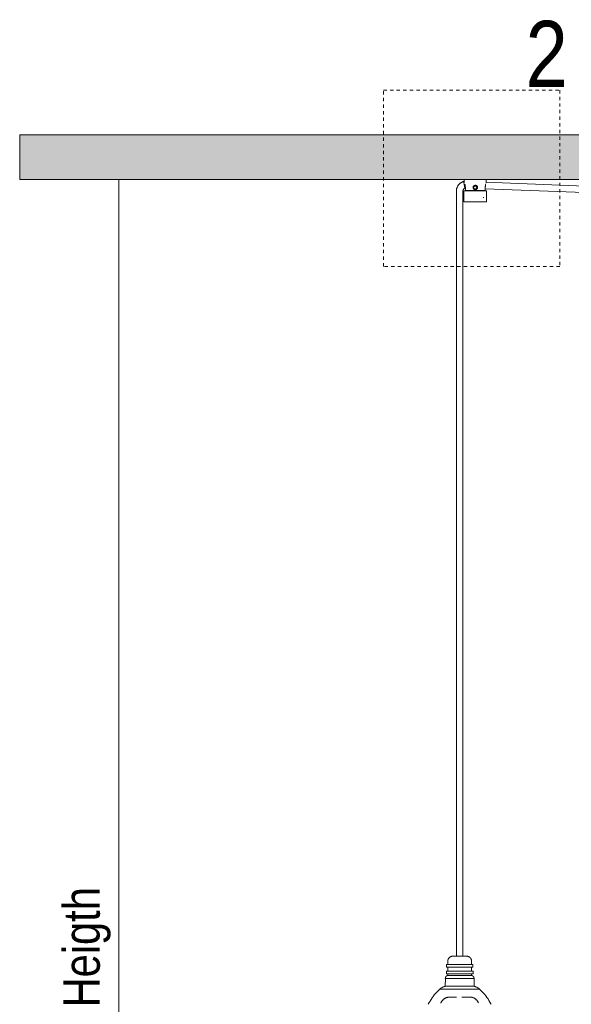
# Model space of a CAD drawing. Header units: millimetres. Extents: x 5395 to 9794, y 397 to 7363.
# Tile 11 of 38: x 5395 to 5895, y 1251 to 2145. Entities that reach past the tile are written whole.
import ezdxf

# ---------------------------------------------------------------- set-up
doc = ezdxf.new("R2010")
doc.units = ezdxf.units.MM
doc.linetypes.add('Dash', pattern=[6, 3, -3])
doc.layers.add('A-ANNO-DIMS', color=7, linetype='Dash', lineweight=9, true_color=0xd2d2d2)
for name, color, linetype, lineweight in [('A-ANNO-DIMS-15', 7, 'Continuous', 9), ('A-CLNG', 7, 'Continuous', 9), ('E-LITE-EQPM', 7, 'Continuous', 20), ('G-ANNO-TEXT', 7, 'Continuous', 9)]:
    doc.layers.add(name, color=color, linetype=linetype, lineweight=lineweight)
doc.styles.add('Arial Narrow', font='ARIALN.TTF', dxfattribs={"height": 33})
doc.styles.add('Arial Narrow_1', font='ARIALN.TTF', dxfattribs={"height": 60})
doc.dimstyles.new('FARO_-_2_2mm_Arial_Narrow_mm_Inch_Left', dxfattribs={"dimscale": 304.8, "dimtxt": 33.773222, "dimasz": 0, "dimexe": 0.147638, "dimexo": 0.0625, "dimgap": 0.024606, "dimtad": 1, "dimdec": 0, "dimzin": 0, "dimdsep": 46, "dimtxsty": 'Arial Narrow', "dimblk1": 'NONE', "dimblk2": 'NONE', "dimsah": 1, "dimcen": 0.09, "dimadec": 0, "dimazin": 0, "dimtfac": 1, "dimtdec": 4, "dimtix": 1, "dimtmove": 0, "dimatfit": 3, "dimfxl": 0.049213, "dimfxlon": 1, "dimtvp": 1, "dimtolj": 1, "dimtzin": 0, "dimarcsym": 2})

# ---------------------------------------------------------------- blocks, each defined once
blk = doc.blocks.new('62802-7L - 64314-44-7L SAMBA Black_ribbon beige pendant lamp ø450-7L-659210-Alzado_PDF')
at = {"layer": 'E-LITE-EQPM', "lineweight": 9}
for p, q in [((5798.26, 2000), (5798.26, 1997.02)), ((5806.77, 1993.28), (5808.27, 1994.36)), ((5807.34, 1991.52), (5806.77, 1993.28)), ((5808.27, 1994.36), (5809.76, 1993.28)), ((5809.76, 1993.28), (5809.19, 1991.52)), ((6090.84, 1986.94), (5817.7, 1997.59)), ((5818.27, 1997.02), (5818.27, 2000)), ((5791.1, 1989.48), (5791.1, 1983.84)), ((5797.1, 1983.84), (5797.1, 1989.48)), ((5797.97, 1989.27), (5797.97, 1979.77)), ((5798.8, 1992.21), (5799.09, 1992.21)), ((5799.26, 1992.66), (5799.26, 1990)), ((5817.27, 1990), (5799.26, 1990)), ((5802.87, 1990), (5802.87, 1989.72)), ((5806.46, 1991.99), (5807.12, 1991.95)), ((5807.25, 1991.82), (5807.34, 1991.52)), ((5808.27, 1991.52), (5807.34, 1991.52)), ((5807.34, 1991.52), (5807.54, 1991.52)), ((5809.19, 1991.52), (5808.27, 1991.52)), ((5808.99, 1991.52), (5809.19, 1991.52)), ((5809.19, 1991.52), (5809.29, 1991.82)), ((5809.37, 1991.91), (5810.01, 1991.88)), ((5811.46, 1989.77), (5810.78, 1989.77)), ((5813.66, 1989.77), (5813.66, 1990)), ((5817.27, 1990), (5817.27, 1992.66)), ((5817.27, 1991.6), (6090.84, 1980.94)), ((5818.56, 1979.77), (5818.56, 1989.27)), ((5791.1, 1983.84), (5791.1, 1295.02)), ((5797.1, 1295.02), (5797.1, 1983.84)), ((5797.97, 1979.77), (5818.56, 1979.77)), ((5815.3, 1983.58), (5816.04, 1983.84)), ((5782.09, 1287.55), (5782.09, 1285.06)), ((5782.16, 1287.55), (5801.62, 1287.55)), ((5783.35, 1290.68), (5783.35, 1287.55)), ((5801.62, 1287.55), (5806.13, 1287.55)), ((5804.86, 1287.55), (5804.86, 1290.68)), ((5806.13, 1285.06), (5806.13, 1287.55)), ((5782.02, 1281.44), (5782.02, 1278.95)), ((5782.09, 1281.44), (5801.67, 1281.44)), ((5782.09, 1278.95), (5801.67, 1278.95)), ((5782.16, 1285.06), (5801.62, 1285.06)), ((5783.35, 1285.06), (5783.35, 1281.44)), ((5783.35, 1278.95), (5783.35, 1277.59)), ((5801.62, 1285.06), (5806.13, 1285.06)), ((5801.67, 1281.44), (5806.2, 1281.44)), ((5801.67, 1278.95), (5806.2, 1278.95)), ((5804.86, 1281.44), (5804.86, 1285.06)), ((5804.86, 1277.59), (5804.86, 1278.95)), ((5806.2, 1278.95), (5806.2, 1281.44)), ((5781.1, 1274.71), (5780.97, 1267.77)), ((5802.24, 1274.71), (5781.18, 1274.71)), ((5783.35, 1277.59), (5800.83, 1277.59)), ((5800.83, 1277.59), (5804.74, 1277.59)), ((5807.12, 1274.71), (5802.24, 1274.71)), ((5807.25, 1267.77), (5807.12, 1274.71)), ((5776.23, 1265.09), (5805.35, 1265.09)), ((5780.97, 1267.77), (5802.33, 1267.77)), ((5802.33, 1267.77), (5807.1, 1267.77)), ((5805.35, 1265.09), (5811.98, 1265.09))]:
    blk.add_line(p, q, dxfattribs=at)
at = {"layer": 'E-LITE-EQPM', "lineweight": 9, "flags": 128}
for points in [[(5797.77, 1998.21), (5797.42, 1998.11), (5797.08, 1997.99), (5796.74, 1997.86), (5796.41, 1997.72), (5796.08, 1997.56), (5795.76, 1997.39), (5795.45, 1997.21), (5795.14, 1997.02), (5794.85, 1996.81), (5794.56, 1996.6), (5794.28, 1996.37), (5794.01, 1996.13), (5793.75, 1995.88), (5793.5, 1995.62), (5793.26, 1995.35), (5793.03, 1995.07), (5792.81, 1994.78), (5792.6, 1994.48), (5792.41, 1994.18), (5792.23, 1993.86), (5792.06, 1993.54), (5791.9, 1993.22), (5791.76, 1992.88), (5791.63, 1992.55), (5791.52, 1992.2), (5791.42, 1991.86), (5791.33, 1991.51), (5791.25, 1991.15), (5791.19, 1990.8), (5791.15, 1990.44), (5791.12, 1990.08), (5791.1, 1989.72), (5791.1, 1989.48)], [(5797.1, 1989.48), (5797.1, 1989.61), (5797.11, 1989.73), (5797.12, 1989.85), (5797.14, 1989.97), (5797.16, 1990.09), (5797.19, 1990.21), (5797.22, 1990.32), (5797.25, 1990.44), (5797.29, 1990.56), (5797.34, 1990.67), (5797.39, 1990.78), (5797.44, 1990.89), (5797.5, 1990.99), (5797.56, 1991.1), (5797.63, 1991.2), (5797.7, 1991.3), (5797.77, 1991.4), (5797.85, 1991.49), (5797.93, 1991.58), (5798.02, 1991.66), (5798.11, 1991.75), (5798.2, 1991.83), (5798.3, 1991.9), (5798.39, 1991.97), (5798.5, 1992.04), (5798.6, 1992.11), (5798.71, 1992.17), (5798.8, 1992.21)], [(5797.97, 1989.27), (5797.97, 1989.29), (5797.97, 1989.31), (5797.98, 1989.33), (5797.98, 1989.35), (5797.98, 1989.37), (5797.99, 1989.39), (5797.99, 1989.41), (5798, 1989.43), (5798.01, 1989.45), (5798.01, 1989.47), (5798.02, 1989.48), (5798.03, 1989.5), (5798.04, 1989.52), (5798.05, 1989.54), (5798.06, 1989.55), (5798.07, 1989.57), (5798.09, 1989.59), (5798.1, 1989.6), (5798.11, 1989.62), (5798.13, 1989.63), (5798.14, 1989.65), (5798.16, 1989.66), (5798.17, 1989.67), (5798.19, 1989.68), (5798.21, 1989.69), (5798.22, 1989.7), (5798.24, 1989.71), (5798.26, 1989.72), (5798.28, 1989.73), (5798.3, 1989.74), (5798.31, 1989.75), (5798.33, 1989.75), (5798.35, 1989.76), (5798.37, 1989.76), (5798.39, 1989.77), (5798.41, 1989.77), (5798.43, 1989.77), (5798.45, 1989.77), (5798.47, 1989.77), (5798.48, 1989.77)], [(5798.48, 1989.77), (5798.49, 1989.77), (5798.51, 1989.77), (5798.55, 1989.77), (5798.6, 1989.77), (5798.67, 1989.77), (5798.76, 1989.77), (5798.86, 1989.77), (5798.97, 1989.77), (5799.11, 1989.77), (5799.25, 1989.77), (5799.41, 1989.77), (5799.58, 1989.77), (5799.77, 1989.77)], [(5818.05, 1989.77), (5818.05, 1989.77), (5818.02, 1989.77), (5817.98, 1989.77), (5817.93, 1989.77), (5817.86, 1989.77), (5817.77, 1989.77), (5817.67, 1989.77), (5817.56, 1989.77), (5817.43, 1989.77), (5817.28, 1989.77), (5817.12, 1989.77), (5816.95, 1989.77), (5816.76, 1989.77), (5816.56, 1989.77), (5816.34, 1989.77), (5816.12, 1989.77), (5815.88, 1989.77), (5815.62, 1989.77), (5815.36, 1989.77), (5815.09, 1989.77), (5814.8, 1989.77), (5814.5, 1989.77), (5814.2, 1989.77), (5813.88, 1989.77), (5813.55, 1989.77), (5813.22, 1989.77), (5812.88, 1989.77), (5812.53, 1989.77), (5812.17, 1989.77), (5811.81, 1989.77), (5811.45, 1989.77), (5811.07, 1989.77), (5810.7, 1989.77), (5810.31, 1989.77), (5809.93, 1989.77), (5809.54, 1989.77), (5809.15, 1989.77), (5808.76, 1989.77), (5808.37, 1989.77), (5807.98, 1989.77), (5807.59, 1989.77), (5807.2, 1989.77), (5806.81, 1989.77), (5806.43, 1989.77), (5806.04, 1989.77), (5805.66, 1989.77), (5805.29, 1989.77), (5804.92, 1989.77), (5804.55, 1989.77), (5804.19, 1989.77), (5803.84, 1989.77), (5803.49, 1989.77), (5803.16, 1989.77), (5802.83, 1989.77), (5802.51, 1989.77), (5802.19, 1989.77), (5801.89, 1989.77), (5801.6, 1989.77), (5801.32, 1989.77), (5801.05, 1989.77), (5800.79, 1989.77), (5800.54, 1989.77), (5800.31, 1989.77), (5800.09, 1989.77), (5799.88, 1989.77), (5799.68, 1989.77), (5799.5, 1989.77), (5799.33, 1989.77), (5799.18, 1989.77), (5799.04, 1989.77), (5798.92, 1989.77), (5798.81, 1989.77), (5798.72, 1989.77), (5798.64, 1989.77), (5798.58, 1989.77), (5798.53, 1989.77), (5798.5, 1989.77), (5798.48, 1989.77), (5798.48, 1989.77)], [(5809.28, 1991.82), (5809.77, 1991.79), (5809.95, 1991.77)], [(5816.85, 1989.77), (5817.03, 1989.77), (5817.2, 1989.77), (5817.35, 1989.77), (5817.49, 1989.77), (5817.61, 1989.77), (5817.72, 1989.77), (5817.81, 1989.77), (5817.89, 1989.77), (5817.96, 1989.77), (5818, 1989.77), (5818.04, 1989.77), (5818.05, 1989.77), (5818.05, 1989.77)], [(5818.05, 1989.77), (5818.07, 1989.77), (5818.09, 1989.77), (5818.11, 1989.77), (5818.13, 1989.77), (5818.15, 1989.76), (5818.17, 1989.76), (5818.19, 1989.75), (5818.21, 1989.75), (5818.23, 1989.74), (5818.25, 1989.73), (5818.27, 1989.73), (5818.29, 1989.72), (5818.3, 1989.71), (5818.32, 1989.7), (5818.34, 1989.69), (5818.36, 1989.67), (5818.37, 1989.66), (5818.39, 1989.65), (5818.4, 1989.64), (5818.42, 1989.62), (5818.43, 1989.61), (5818.44, 1989.59), (5818.46, 1989.58), (5818.47, 1989.56), (5818.48, 1989.54), (5818.49, 1989.52), (5818.5, 1989.51), (5818.51, 1989.49), (5818.52, 1989.47), (5818.52, 1989.45), (5818.53, 1989.43), (5818.54, 1989.41), (5818.54, 1989.39), (5818.55, 1989.38), (5818.55, 1989.36), (5818.55, 1989.34), (5818.56, 1989.32), (5818.56, 1989.3), (5818.56, 1989.27), (5818.56, 1989.27)], [(5783.35, 1290.68), (5783.36, 1290.86), (5783.37, 1291.03), (5783.38, 1291.2), (5783.41, 1291.37), (5783.44, 1291.54), (5783.48, 1291.71), (5783.52, 1291.88), (5783.57, 1292.05), (5783.63, 1292.21), (5783.7, 1292.37), (5783.77, 1292.53), (5783.84, 1292.69), (5783.93, 1292.84), (5784.02, 1292.99), (5784.11, 1293.13), (5784.21, 1293.27), (5784.32, 1293.41), (5784.43, 1293.54), (5784.55, 1293.67), (5784.67, 1293.79), (5784.8, 1293.91), (5784.93, 1294.03), (5785.06, 1294.13), (5785.2, 1294.24), (5785.35, 1294.33), (5785.49, 1294.42), (5785.65, 1294.51), (5785.8, 1294.59), (5785.96, 1294.66), (5786.12, 1294.72), (5786.28, 1294.78), (5786.45, 1294.84), (5786.61, 1294.88), (5786.78, 1294.92), (5786.95, 1294.96), (5787.12, 1294.98), (5787.3, 1295), (5787.47, 1295.01), (5787.64, 1295.02), (5787.69, 1295.02)], [(5798.12, 1295.02), (5797.92, 1295.02), (5797.71, 1295.02), (5797.49, 1295.02), (5797.27, 1295.02), (5797.05, 1295.02), (5796.82, 1295.02), (5796.58, 1295.02), (5796.34, 1295.02), (5796.1, 1295.02), (5795.86, 1295.02), (5795.61, 1295.02), (5795.36, 1295.02), (5795.1, 1295.02), (5794.85, 1295.02), (5794.59, 1295.02), (5794.34, 1295.02), (5794.08, 1295.02), (5793.82, 1295.02), (5793.57, 1295.02), (5793.31, 1295.02), (5793.06, 1295.02), (5792.81, 1295.02), (5792.56, 1295.02), (5792.31, 1295.02), (5792.06, 1295.02), (5791.82, 1295.02), (5791.58, 1295.02), (5791.35, 1295.02), (5791.12, 1295.02), (5790.89, 1295.02), (5790.68, 1295.02), (5790.46, 1295.02), (5790.25, 1295.02), (5790.05, 1295.02), (5789.86, 1295.02), (5789.67, 1295.02), (5789.48, 1295.02), (5789.31, 1295.02), (5789.14, 1295.02), (5788.98, 1295.02), (5788.83, 1295.02), (5788.69, 1295.02), (5788.56, 1295.02), (5788.43, 1295.02), (5788.32, 1295.02), (5788.21, 1295.02), (5788.12, 1295.02), (5788.03, 1295.02), (5787.95, 1295.02), (5787.88, 1295.02), (5787.83, 1295.02), (5787.78, 1295.02), (5787.74, 1295.02), (5787.71, 1295.02), (5787.7, 1295.02), (5787.69, 1295.02)], [(5787.69, 1295.02), (5787.7, 1295.02), (5787.71, 1295.02), (5787.74, 1295.02), (5787.77, 1295.02), (5787.82, 1295.02), (5787.87, 1295.02), (5787.94, 1295.02), (5788.02, 1295.02), (5788.1, 1295.02), (5788.2, 1295.02), (5788.3, 1295.02), (5788.42, 1295.02), (5788.54, 1295.02), (5788.67, 1295.02), (5788.81, 1295.02), (5788.96, 1295.02), (5789.12, 1295.02), (5789.28, 1295.02), (5789.46, 1295.02), (5789.64, 1295.02), (5789.82, 1295.02), (5790.02, 1295.02), (5790.09, 1295.02)], [(5790.09, 1295.02), (5790.3, 1295.02), (5790.51, 1295.02), (5790.72, 1295.02), (5790.94, 1295.02), (5791.17, 1295.02), (5791.4, 1295.02)], [(5796.4, 1295.02), (5796.63, 1295.02), (5796.87, 1295.02), (5797.1, 1295.02), (5797.32, 1295.02), (5797.54, 1295.02), (5797.76, 1295.02), (5797.97, 1295.02), (5798.17, 1295.02), (5798.36, 1295.02), (5798.55, 1295.02), (5798.73, 1295.02), (5798.91, 1295.02), (5799.07, 1295.02), (5799.23, 1295.02), (5799.38, 1295.02), (5799.53, 1295.02), (5799.66, 1295.02), (5799.78, 1295.02), (5799.9, 1295.02), (5800.01, 1295.02), (5800.1, 1295.02), (5800.19, 1295.02), (5800.27, 1295.02), (5800.33, 1295.02), (5800.39, 1295.02), (5800.44, 1295.02), (5800.48, 1295.02), (5800.5, 1295.02), (5800.52, 1295.02), (5800.53, 1295.02)], [(5800.53, 1295.02), (5800.52, 1295.02), (5800.51, 1295.02), (5800.48, 1295.02), (5800.45, 1295.02), (5800.4, 1295.02), (5800.34, 1295.02), (5800.28, 1295.02), (5800.2, 1295.02), (5800.12, 1295.02), (5800.02, 1295.02), (5799.92, 1295.02), (5799.8, 1295.02), (5799.68, 1295.02), (5799.55, 1295.02), (5799.41, 1295.02), (5799.26, 1295.02), (5799.1, 1295.02), (5798.93, 1295.02), (5798.76, 1295.02), (5798.58, 1295.02), (5798.39, 1295.02), (5798.2, 1295.02), (5798.12, 1295.02)], [(5800.53, 1295.02), (5800.7, 1295.02), (5800.87, 1295.01), (5801.05, 1294.99), (5801.22, 1294.96), (5801.39, 1294.93), (5801.56, 1294.9), (5801.73, 1294.85), (5801.89, 1294.8), (5802.06, 1294.74), (5802.22, 1294.68), (5802.38, 1294.61), (5802.53, 1294.53), (5802.68, 1294.45), (5802.83, 1294.36), (5802.98, 1294.26), (5803.12, 1294.16), (5803.25, 1294.05), (5803.39, 1293.94), (5803.52, 1293.83), (5803.64, 1293.7), (5803.76, 1293.58), (5803.87, 1293.45), (5803.98, 1293.31), (5804.08, 1293.17), (5804.18, 1293.03), (5804.27, 1292.88), (5804.35, 1292.73), (5804.43, 1292.57), (5804.5, 1292.41), (5804.57, 1292.25), (5804.63, 1292.09), (5804.68, 1291.93), (5804.73, 1291.76), (5804.77, 1291.59), (5804.8, 1291.42), (5804.83, 1291.25), (5804.85, 1291.08), (5804.86, 1290.9), (5804.86, 1290.73), (5804.86, 1290.68)], [(5781.1, 1274.71), (5781.09, 1274.82), (5781.09, 1274.92), (5781.09, 1275.03), (5781.1, 1275.14), (5781.11, 1275.25), (5781.12, 1275.35), (5781.14, 1275.46), (5781.16, 1275.56), (5781.19, 1275.67), (5781.22, 1275.77), (5781.26, 1275.87), (5781.3, 1275.97), (5781.34, 1276.07), (5781.39, 1276.17), (5781.44, 1276.26), (5781.49, 1276.35), (5781.55, 1276.44), (5781.61, 1276.53), (5781.68, 1276.62), (5781.75, 1276.7), (5781.82, 1276.78), (5781.89, 1276.85), (5781.97, 1276.93), (5782.05, 1277), (5782.13, 1277.07), (5782.22, 1277.13), (5782.31, 1277.19), (5782.4, 1277.25), (5782.49, 1277.3), (5782.59, 1277.35), (5782.69, 1277.4), (5782.78, 1277.44), (5782.89, 1277.47), (5782.99, 1277.51), (5783.09, 1277.54), (5783.19, 1277.56), (5783.3, 1277.58), (5783.35, 1277.59)], [(5804.86, 1277.59), (5804.97, 1277.57), (5805.07, 1277.55), (5805.18, 1277.52), (5805.28, 1277.49), (5805.38, 1277.46), (5805.48, 1277.42), (5805.58, 1277.37), (5805.68, 1277.33), (5805.77, 1277.27), (5805.86, 1277.22), (5805.95, 1277.16), (5806.04, 1277.1), (5806.13, 1277.03), (5806.21, 1276.96), (5806.29, 1276.89), (5806.36, 1276.82), (5806.44, 1276.74), (5806.51, 1276.66), (5806.57, 1276.57), (5806.64, 1276.49), (5806.7, 1276.4), (5806.75, 1276.31), (5806.81, 1276.21), (5806.86, 1276.12), (5806.9, 1276.02), (5806.94, 1275.92), (5806.98, 1275.82), (5807.01, 1275.72), (5807.04, 1275.62), (5807.07, 1275.51), (5807.09, 1275.41), (5807.1, 1275.3), (5807.11, 1275.19), (5807.12, 1275.09), (5807.13, 1274.98), (5807.13, 1274.87), (5807.12, 1274.76), (5807.12, 1274.71)], [(5765.67, 1251.4), (5766.42, 1252.9), (5767.23, 1254.37), (5768.1, 1255.8), (5769.03, 1257.2), (5770.02, 1258.56), (5771.05, 1259.88), (5772.14, 1261.16), (5773.28, 1262.39), (5774.47, 1263.58), (5775.7, 1264.72), (5776.13, 1265.09)], [(5776.13, 1265.09), (5776.44, 1265.38), (5776.77, 1265.66), (5777.1, 1265.92), (5777.45, 1266.17), (5777.81, 1266.41), (5778.17, 1266.64), (5778.55, 1266.84), (5778.93, 1267.04), (5779.32, 1267.21), (5779.72, 1267.38), (5780.12, 1267.52), (5780.53, 1267.65), (5780.94, 1267.77), (5780.97, 1267.77)], [(5807.25, 1267.77), (5807.66, 1267.66), (5808.07, 1267.53), (5808.48, 1267.39), (5808.87, 1267.22), (5809.26, 1267.05), (5809.65, 1266.86), (5810.02, 1266.65), (5810.39, 1266.43), (5810.75, 1266.19), (5811.09, 1265.94), (5811.43, 1265.67), (5811.76, 1265.4), (5812.07, 1265.1), (5812.09, 1265.09)], [(5812.09, 1265.09), (5813.34, 1263.97), (5814.54, 1262.8), (5815.7, 1261.58), (5816.81, 1260.32), (5817.86, 1259.01), (5818.86, 1257.67), (5819.81, 1256.28), (5820.7, 1254.86), (5821.53, 1253.4), (5822.3, 1251.91), (5822.55, 1251.4)], [(5776.9, 1252.31), (5777.03, 1252.64), (5777.18, 1252.96), (5777.33, 1253.27), (5777.5, 1253.58), (5777.68, 1253.88), (5777.87, 1254.18), (5778.08, 1254.46), (5778.29, 1254.74), (5778.52, 1255.01), (5778.76, 1255.27), (5779, 1255.52), (5779.26, 1255.76), (5779.53, 1255.99), (5779.8, 1256.2), (5780.09, 1256.41), (5780.38, 1256.61), (5780.68, 1256.79), (5780.98, 1256.96), (5781.3, 1257.12), (5781.62, 1257.27), (5781.94, 1257.4), (5782.27, 1257.52), (5782.61, 1257.63), (5782.94, 1257.73), (5783.29, 1257.81), (5783.63, 1257.87), (5783.98, 1257.92), (5784.33, 1257.96), (5784.68, 1257.99), (5785.03, 1258)], [(5791.24, 1258), (5790.91, 1258), (5790.57, 1258), (5790.25, 1258), (5789.92, 1258), (5789.61, 1258), (5789.3, 1258), (5789, 1258), (5788.71, 1258), (5788.43, 1258), (5788.15, 1258), (5787.89, 1258), (5787.64, 1258), (5787.39, 1258), (5787.16, 1258), (5786.94, 1258), (5786.73, 1258), (5786.53, 1258), (5786.34, 1258), (5786.17, 1258), (5786, 1258), (5785.86, 1258), (5785.72, 1258), (5785.6, 1258), (5785.49, 1258), (5785.4, 1258), (5785.31, 1258), (5785.25, 1258), (5785.2, 1258), (5785.16, 1258), (5785.13, 1258), (5785.12, 1258)], [(5785.13, 1258), (5785.15, 1258), (5785.19, 1258), (5785.24, 1258), (5785.3, 1258), (5785.38, 1258), (5785.47, 1258), (5785.58, 1258), (5785.7, 1258), (5785.83, 1258), (5785.98, 1258), (5786.14, 1258), (5786.31, 1258), (5786.5, 1258)], [(5799.73, 1258), (5799.44, 1258), (5799.15, 1258), (5798.85, 1258), (5798.54, 1258), (5798.22, 1258), (5797.9, 1258), (5797.57, 1258), (5797.24, 1258), (5796.9, 1258), (5796.55, 1258), (5796.21, 1258)], [(5803.09, 1258), (5803.07, 1258), (5803.03, 1258), (5802.98, 1258), (5802.91, 1258), (5802.84, 1258), (5802.74, 1258), (5802.64, 1258), (5802.52, 1258), (5802.38, 1258), (5802.24, 1258), (5802.08, 1258), (5801.91, 1258), (5801.72, 1258), (5801.52, 1258), (5801.32, 1258), (5801.1, 1258), (5800.86, 1258), (5800.62, 1258), (5800.37, 1258), (5800.11, 1258), (5799.83, 1258), (5799.73, 1258)], [(5801.69, 1258), (5801.88, 1258), (5802.05, 1258), (5802.21, 1258), (5802.36, 1258), (5802.5, 1258), (5802.62, 1258), (5802.73, 1258), (5802.82, 1258), (5802.9, 1258), (5802.97, 1258), (5803.02, 1258), (5803.06, 1258), (5803.08, 1258), (5803.09, 1258)], [(5803.45, 1257.99), (5803.8, 1257.97), (5804.15, 1257.94), (5804.49, 1257.89), (5804.84, 1257.82), (5805.18, 1257.75), (5805.52, 1257.66), (5805.86, 1257.55), (5806.19, 1257.44), (5806.51, 1257.31), (5806.84, 1257.16), (5807.15, 1257.01), (5807.46, 1256.84), (5807.76, 1256.66), (5808.05, 1256.47), (5808.34, 1256.26), (5808.62, 1256.05), (5808.89, 1255.82), (5809.15, 1255.58), (5809.4, 1255.34), (5809.64, 1255.08), (5809.86, 1254.81), (5810.08, 1254.54), (5810.29, 1254.25), (5810.49, 1253.96), (5810.67, 1253.66), (5810.84, 1253.36), (5811, 1253.04), (5811.15, 1252.72)]]:
    blk.add_lwpolyline(points, dxfattribs=at)
at = {"layer": 'E-LITE-EQPM', "lineweight": 9}
for start, end in [(90, 270), (270, 90)]:
    blk.add_arc((5808.27, 1992.8), 2, start, end, dxfattribs=at)
for points, knots in [([(5797.77, 1998.21), (5797.77, 1998.21), (5797.79, 1998.08), (5797.86, 1997.55), (5797.98, 1996.73), (5798.11, 1995.86), (5798.24, 1995.07), (5798.35, 1994.42), (5798.45, 1993.92), (5798.52, 1993.54), (5798.57, 1993.28), (5798.62, 1993.05), (5798.68, 1992.76), (5798.77, 1992.36), (5798.8, 1992.21), (5798.8, 1992.21)], [0, 0, 0, 0, 0.111111, 0.222222, 0.333333, 0.444444, 0.513889, 0.583333, 0.652778, 0.6875, 0.722222, 0.756944, 0.791667, 0.861111, 1, 1, 1, 1]), ([(5798.71, 1995.85), (5798.76, 1995.71), (5798.87, 1995.37), (5798.99, 1994.89), (5799.09, 1994.46), (5799.15, 1994.11), (5799.2, 1993.76), (5799.25, 1993.28), (5799.26, 1992.91), (5799.26, 1992.66)], [0.475714, 0.475714, 0.475714, 0.475714, 0.5714286, 0.6785714, 0.7321429, 0.7857143, 0.8392857, 0.8928571, 1, 1, 1, 1]), ([(5806.27, 1992.8), (5806.27, 1992.92), (5806.29, 1993.16), (5806.38, 1993.49), (5806.53, 1993.81), (5806.73, 1994.09), (5806.97, 1994.34), (5807.26, 1994.54), (5807.58, 1994.69), (5807.94, 1994.79), (5808.28, 1994.81), (5808.57, 1994.78), (5808.85, 1994.72), (5809.2, 1994.59), (5809.56, 1994.34), (5809.86, 1994.03), (5810.17, 1993.52), (5810.26, 1993.1), (5810.27, 1992.8)], [0, 0, 0, 0, 0.055556, 0.111111, 0.166667, 0.222222, 0.277778, 0.333333, 0.388889, 0.444444, 0.513889, 0.548611, 0.583333, 0.652778, 0.722222, 0.791667, 0.861111, 1, 1, 1, 1]), ([(5817.27, 1992.66), (5817.27, 1993), (5817.31, 1993.65), (5817.51, 1994.89), (5817.75, 1995.66), (5817.89, 1996.06)], [0, 0, 0, 0, 0.1428571, 0.2857143, 0.5714286, 0.5714286, 0.5714286, 0.5714286]), ([(5810.27, 1992.8), (5810.26, 1992.68), (5810.24, 1992.44), (5810.16, 1992.11), (5810.01, 1991.8), (5809.81, 1991.51), (5809.56, 1991.26), (5809.27, 1991.06), (5808.95, 1990.91), (5808.59, 1990.81), (5808.25, 1990.79), (5807.96, 1990.82), (5807.68, 1990.88), (5807.33, 1991.02), (5806.97, 1991.26), (5806.67, 1991.57), (5806.36, 1992.08), (5806.27, 1992.5), (5806.27, 1992.8)], [0, 0, 0, 0, 0.055556, 0.111111, 0.166667, 0.222222, 0.277778, 0.333333, 0.388889, 0.444444, 0.513889, 0.548611, 0.583333, 0.652778, 0.722222, 0.791667, 0.861111, 1, 1, 1, 1])]:
    blk.add_open_spline(points, degree=3, knots=knots, dxfattribs=at)
blk = doc.blocks.new('DIMBLOCK2-Alzado_PDF')
at = {"layer": 'A-ANNO-DIMS-15', "color": 251, "true_color": 0x5b5b5b, "transparency": 16777216}
for p, q in [((5484.83, 2000), (5439.76, 2000)), ((5484.76, 457.16), (5484.76, 2000)), ((5484.76, 2000), (5499.76, 2000)), ((5499.76, 457.16), (5439.76, 457.16)), ((5484.76, 457.16), (5499.76, 457.16))]:
    blk.add_line(p, q, dxfattribs=at)
at = {"layer": 'A-ANNO-DIMS-15', "color": 0, "transparency": 16777216, "insert": (5434.62, 1099.38), "char_height": 33, "width": 310.0703, "attachment_point": 1, "rotation": 90, "line_spacing_factor": 0.974696, "style": 'Arial Narrow'}
blk.add_mtext('Variable Heigth', dxfattribs=at)
blk = doc.blocks.new('_None')

msp = doc.modelspace()

# ---------------------------------------------------------------- hatches: boundary and pattern name
at = {"layer": 'A-CLNG', "true_color": 0xe8e8e8}
msp.add_hatch(color=254, dxfattribs=at).paths.add_polyline_path([(6631.88, 2000), (7794.95, 2000), (7794.95, 2040.5), (5394.95, 2040.5), (5394.95, 2000), (6627.07, 2000)])

# ---------------------------------------------------------------- linework, layer by layer
at = {"layer": 'A-ANNO-DIMS'}
for p, q in [((5724.93, 2081.16), (5884.93, 2081.16)), ((5724.93, 1921.16), (5724.93, 2081.16)), ((5884.93, 2081.16), (5884.93, 1921.16)), ((5884.93, 1921.16), (5724.93, 1921.16))]:
    msp.add_line(p, q, dxfattribs=at)
at = {"layer": 'A-CLNG'}
for p, q in [((5394.95, 2040.5), (7794.95, 2040.5)), ((5394.95, 2040.5), (5394.95, 2000)), ((6092.79, 2000), (5394.95, 2000))]:
    msp.add_line(p, q, dxfattribs=at)

# ---------------------------------------------------------------- block references
at = {"layer": 'E-LITE-EQPM', "lineweight": 9}
msp.add_blockref('62802-7L - 64314-44-7L SAMBA Black_ribbon beige pendant lamp ø450-7L-659210-Alzado_PDF', (0, 0), dxfattribs=at)

# ---------------------------------------------------------------- texts
at = {"layer": 'G-ANNO-TEXT', "insert": (5853.96, 2144.02), "char_height": 60, "width": 46.8987, "attachment_point": 1, "style": 'Arial Narrow_1'}
msp.add_mtext('2', dxfattribs=at)

# ---------------------------------------------------------------- dimensions: what is measured, and where the dimension line sits
at = {"layer": 'A-ANNO-DIMS', "color": 251, "linetype": 'Continuous', "true_color": 0x5b5b5b}
dim = msp.add_linear_dim(base=(5484.76, 2000), p1=(5499.76, 457.16), p2=(5499.76, 2000), angle=90, text='Variable Heigth', dimstyle='FARO_-_2_2mm_Arial_Narrow_mm_Inch_Left', override={"dimpost": '<>', "dimfxl": 1542.84377}, dxfattribs=at)
dim.commit()
dim.dimension.update_dxf_attribs({"geometry": 'DIMBLOCK2-Alzado_PDF', "text_midpoint": (5455.91, 1228.58)})

doc.saveas('drawing.dxf')
